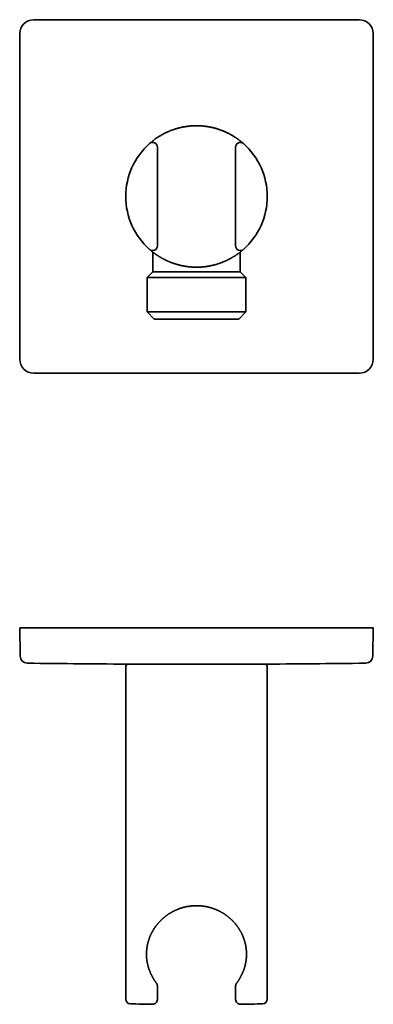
# Model space of a CAD drawing. Header units: millimetres. Extents: x 8 to 430, y 12 to 265.
# Tile 4 of 11: x 191 to 266, y 56 to 265. Entities that reach past the tile are written whole.
import ezdxf

# ---------------------------------------------------------------- set-up
doc = ezdxf.new("R2010")
doc.units = ezdxf.units.MM

msp = doc.modelspace()

# ---------------------------------------------------------------- linework, layer by layer
at = {"color": 7, "linetype": 'Continuous', "lineweight": 35}
for p, q in [((194, 264.99), (263, 264.99)), ((191.01, 193), (191.01, 262)), ((265.99, 262), (265.99, 193)), ((241.72, 234.59), (241.71, 234.6)), ((216.07, 219.11), (216.07, 219.1)), ((240.93, 219.1), (240.93, 219.11)), ((219.23, 215.71), (219.23, 211.5)), ((237.78, 211.5), (237.78, 215.71)), ((219.22, 211.5), (218.05, 210.33)), ((238.95, 210.33), (237.78, 211.5)), ((218.05, 210.33), (218.05, 203)), ((238.95, 210.33), (218.05, 210.33)), ((238.95, 203), (238.95, 210.33)), ((218.05, 203), (219.55, 201.5)), ((238.95, 203), (218.05, 203)), ((237.45, 201.5), (238.95, 203)), ((237.45, 201.5), (219.55, 201.5)), ((263, 190.01), (194, 190.01)), ((191.01, 135.98), (191.11, 130.21)), ((191.01, 135.98), (194, 135.98)), ((194, 135.98), (263, 135.98)), ((263, 135.98), (265.99, 135.98)), ((265.99, 135.98), (265.89, 130.21)), ((213.5, 127.78), (213.5, 57.26)), ((243.5, 57.26), (243.5, 127.78)), ((220.2, 58.39), (220.2, 58.38)), ((220.2, 57.26), (220.2, 58.38)), ((236.8, 58.38), (236.8, 58.39)), ((236.8, 58.38), (236.8, 57.26))]:
    msp.add_line(p, q, dxfattribs=at)
at = {"color": 7, "linetype": 'Continuous', "lineweight": 35, "flags": 128}
for points in [[(220.2, 57.26), (220.2, 57.22), (220.2, 57.19)], [(236.8, 57.26), (236.8, 57.22), (236.8, 57.19)]]:
    msp.add_lwpolyline(points, dxfattribs=at)
at = {"color": 7, "linetype": 'Continuous', "lineweight": 35}
for centre, radius, start, end in [((194, 262), 2.99, 90, 180), ((263, 262), 2.99, 360, 90), ((228.5, 227.5), 15, 131.6276, 228.3724), ((219.2, 237.96), 1, 65.8138, 131.6276), ((219.2, 237.96), 1, 0, 65.8138), ((237.8, 237.96), 1, 114.1862, 180), ((237.8, 237.96), 1, 48.3724, 114.1862), ((228.5, 227.5), 15, 311.6276, 48.3724), ((219.2, 217.04), 1, 228.3724, 294.1862), ((219.2, 217.04), 1, 294.1862, 0), ((237.8, 217.04), 1, 180, 245.8138), ((237.8, 217.04), 1, 245.8138, 311.6276), ((194, 193), 2.99, 180, 270), ((263, 193), 2.99, 270, 0), ((216.34, 135.48), 0.5, 90, 98.2989), ((240.66, 135.48), 0.5, 81.7011, 90), ((192.61, 130.02), 1.5, 181, 269.2536), ((264.39, 130.02), 1.5, 270.7464, 359), ((228.5, 2884.78), 2756.5, 269.25357, 269.72204), ((214, 127.78), 0.5, 90, 180), ((214.95, 128.78), 0.5, 270, 290.752), ((228.5, 2884.78), 2756.5, 270.27796, 270.74643), ((242.05, 128.78), 0.5, 249.248, 270), ((243, 127.78), 0.5, 0, 90), ((214.5, 57.26), 1, 180, 268.5715), ((219.2, 57.16), 1, 269.0511, 0), ((237.8, 57.16), 1, 180, 270.9489), ((242.5, 57.26), 1, 271.4285, 0), ((228.5, 618.68), 562.6, 268.5715, 269.0511), ((228.5, 618.68), 562.6, 270.9489, 271.4285)]:
    msp.add_arc(centre, radius, start, end, dxfattribs=at)
for points, knots in [([(218.55, 238.72), (218.59, 238.76), (218.68, 238.84), (218.84, 238.97), (219.01, 239.12), (219.19, 239.26), (219.37, 239.4), (219.54, 239.53), (219.69, 239.64), (219.83, 239.74), (219.99, 239.85), (220.11, 239.93), (220.19, 239.99), (220.21, 240), (220.24, 240.02), (220.26, 240.04), (220.29, 240.05), (220.37, 240.11), (220.51, 240.19), (220.71, 240.32), (220.9, 240.44), (221.11, 240.55), (221.31, 240.66), (221.51, 240.77), (221.71, 240.87), (221.91, 240.97), (222.1, 241.07), (222.3, 241.16), (222.51, 241.25), (222.71, 241.34), (222.91, 241.42), (223.12, 241.5), (223.33, 241.58), (223.54, 241.66), (223.77, 241.73), (223.94, 241.79), (224.05, 241.83), (224.11, 241.84), (224.16, 241.86), (224.21, 241.87), (224.26, 241.89), (224.32, 241.91), (224.43, 241.94), (224.6, 241.98), (224.82, 242.04), (225.05, 242.1), (225.28, 242.15), (225.51, 242.2), (225.73, 242.24), (225.96, 242.28), (226.19, 242.32), (226.42, 242.36), (226.65, 242.39), (226.88, 242.41), (227.11, 242.44), (227.35, 242.46), (227.58, 242.47), (227.81, 242.48), (228.04, 242.49), (228.27, 242.5), (228.42, 242.5), (228.5, 242.5)], [0, 0, 0, 0, 0.017013, 0.041065, 0.065051, 0.088974, 0.112838, 0.136648, 0.154076, 0.171478, 0.188857, 0.211761, 0.214758, 0.217754, 0.22075, 0.223745, 0.226739, 0.229733, 0.252519, 0.275157, 0.297652, 0.320007, 0.342226, 0.364314, 0.385022, 0.40562, 0.426112, 0.446501, 0.46679, 0.486983, 0.507085, 0.527098, 0.547027, 0.566875, 0.588619, 0.610277, 0.615127, 0.619974, 0.624816, 0.629654, 0.634489, 0.639319, 0.644146, 0.6646, 0.684963, 0.705242, 0.725441, 0.745566, 0.765264, 0.7849, 0.804478, 0.824005, 0.843838, 0.863628, 0.88338, 0.9031, 0.922793, 0.942113, 0.961417, 0.980711, 1, 1, 1, 1]), ([(228.5, 242.5), (228.58, 242.5), (228.74, 242.5), (228.97, 242.49), (229.21, 242.48), (229.44, 242.47), (229.67, 242.45), (229.9, 242.43), (230.13, 242.41), (230.36, 242.38), (230.59, 242.35), (230.83, 242.32), (231.06, 242.28), (231.29, 242.24), (231.52, 242.19), (231.73, 242.15), (231.92, 242.11), (232.08, 242.07), (232.27, 242.02), (232.41, 241.98), (232.5, 241.96), (232.53, 241.95), (232.56, 241.94), (232.59, 241.93), (232.62, 241.92), (232.71, 241.9), (232.88, 241.85), (233.1, 241.78), (233.33, 241.7), (233.56, 241.62), (233.78, 241.54), (234, 241.45), (234.22, 241.37), (234.42, 241.28), (234.63, 241.19), (234.83, 241.1), (235.04, 241), (235.24, 240.9), (235.43, 240.8), (235.63, 240.7), (235.83, 240.59), (236.03, 240.48), (236.23, 240.36), (236.43, 240.23), (236.57, 240.15), (236.64, 240.1), (236.67, 240.08), (236.69, 240.07), (236.71, 240.05), (236.74, 240.04), (236.81, 239.99), (236.94, 239.9), (237.12, 239.77), (237.3, 239.65), (237.47, 239.52), (237.64, 239.39), (237.81, 239.26), (237.96, 239.14), (238.1, 239.02), (238.23, 238.92), (238.35, 238.82), (238.43, 238.75), (238.46, 238.71)], [0, 0, 0, 0, 0.019674, 0.039354, 0.059045, 0.078752, 0.098482, 0.117886, 0.137321, 0.156794, 0.17631, 0.196228, 0.216201, 0.236234, 0.256333, 0.276501, 0.291339, 0.30622, 0.321145, 0.340919, 0.343514, 0.346111, 0.34871, 0.35131, 0.353912, 0.356515, 0.377604, 0.398769, 0.420014, 0.441344, 0.462764, 0.484279, 0.504656, 0.525127, 0.545693, 0.566361, 0.587133, 0.608013, 0.629005, 0.650112, 0.671339, 0.692689, 0.716319, 0.740106, 0.761172, 0.763941, 0.766711, 0.769484, 0.772258, 0.775035, 0.777815, 0.799696, 0.821602, 0.843534, 0.865497, 0.887493, 0.909526, 0.931598, 0.948971, 0.966371, 0.983801, 1, 1, 1, 1]), ([(220.2, 217.04), (220.2, 217.59), (220.2, 218.71), (220.2, 220.38), (220.2, 222.06), (220.2, 223.73), (220.2, 225.41), (220.2, 227.08), (220.2, 228.71), (220.2, 230.29), (220.2, 231.83), (220.2, 233.36), (220.2, 234.9), (220.2, 236.43), (220.2, 237.45), (220.2, 237.96)], [0, 0, 0, 0, 0.080007, 0.160011, 0.240011, 0.320009, 0.400006, 0.480001, 0.559997, 0.633326, 0.706657, 0.779989, 0.853323, 0.92666, 1, 1, 1, 1]), ([(236.8, 237.96), (236.8, 237.41), (236.8, 236.29), (236.8, 234.62), (236.8, 232.94), (236.8, 231.27), (236.8, 229.59), (236.8, 227.92), (236.8, 226.29), (236.8, 224.71), (236.8, 223.17), (236.8, 221.64), (236.8, 220.1), (236.8, 218.57), (236.8, 217.55), (236.8, 217.04)], [0, 0, 0, 0, 0.080007, 0.160011, 0.240011, 0.320009, 0.400006, 0.480001, 0.559997, 0.633326, 0.706657, 0.779989, 0.853323, 0.92666, 1, 1, 1, 1]), ([(241.71, 234.6), (241.71, 234.6), (241.71, 234.6), (241.71, 234.6), (241.71, 234.6), (241.71, 234.6), (241.71, 234.61), (241.71, 234.61), (241.71, 234.61), (241.7, 234.62), (241.7, 234.62)], [0, 0, 0, 0, 0.1643687, 0.3207733, 0.4692134, 0.6018756, 0.727455, 0.8459498, 0.9573576, 1, 1, 1, 1]), ([(216.07, 219.11), (216.07, 219.11), (216.07, 219.1), (216.07, 219.1), (216.07, 219.1), (216.08, 219.09), (216.08, 219.09), (216.08, 219.08), (216.09, 219.08), (216.09, 219.07), (216.09, 219.07), (216.09, 219.07)], [0, 0, 0, 0, 0.135516, 0.26517, 0.388967, 0.506909, 0.618998, 0.725237, 0.842936, 0.952508, 1, 1, 1, 1]), ([(216.1, 219.06), (216.1, 219.06), (216.1, 219.06), (216.1, 219.06), (216.1, 219.05)], [0, 0, 0, 0, 0.503604, 1, 1, 1, 1]), ([(224.22, 213.12), (224.19, 213.13), (224.09, 213.16), (223.93, 213.21), (223.76, 213.27), (223.58, 213.33), (223.41, 213.39), (223.24, 213.45), (223.07, 213.52), (222.9, 213.58), (222.74, 213.65), (222.57, 213.72), (222.4, 213.79), (222.24, 213.87), (222.06, 213.95), (221.93, 214.02), (221.84, 214.06), (221.81, 214.08), (221.77, 214.1), (221.73, 214.12), (221.69, 214.14), (221.65, 214.16), (221.56, 214.2), (221.43, 214.27), (221.25, 214.37), (221.08, 214.47), (220.9, 214.57), (220.73, 214.67), (220.58, 214.76), (220.45, 214.84), (220.34, 214.91), (220.23, 214.99), (220.12, 215.06), (220.01, 215.13), (219.9, 215.21), (219.78, 215.3), (219.64, 215.4), (219.49, 215.51), (219.34, 215.62), (219.2, 215.73), (219.06, 215.84), (218.92, 215.96), (218.79, 216.07), (218.66, 216.18), (218.58, 216.25), (218.54, 216.28)], [0, 0, 0, 0, 0.015732, 0.042372, 0.067564, 0.092834, 0.118185, 0.14362, 0.169144, 0.194759, 0.220471, 0.246281, 0.272195, 0.298215, 0.326964, 0.35585, 0.362354, 0.368866, 0.375384, 0.38191, 0.388443, 0.394984, 0.401532, 0.431748, 0.46202, 0.492353, 0.522753, 0.553223, 0.58377, 0.604387, 0.625043, 0.645737, 0.666473, 0.68725, 0.70885, 0.730752, 0.761359, 0.791904, 0.822392, 0.852827, 0.883213, 0.913015, 0.942779, 0.972509, 1, 1, 1, 1]), ([(238.46, 216.29), (238.46, 216.28), (238.43, 216.26), (238.37, 216.2), (238.26, 216.11), (238.12, 215.99), (237.98, 215.87), (237.83, 215.75), (237.68, 215.64), (237.54, 215.53), (237.42, 215.44), (237.31, 215.36), (237.2, 215.28), (237.09, 215.2), (236.98, 215.13), (236.87, 215.05), (236.75, 214.97), (236.61, 214.88), (236.46, 214.79), (236.3, 214.69), (236.15, 214.59), (235.98, 214.5), (235.81, 214.4), (235.67, 214.33), (235.59, 214.28), (235.55, 214.26), (235.5, 214.24), (235.46, 214.21), (235.42, 214.19), (235.38, 214.17), (235.3, 214.13), (235.17, 214.07), (235, 213.98), (234.83, 213.9), (234.66, 213.82), (234.49, 213.75), (234.32, 213.68), (234.15, 213.61), (233.99, 213.54), (233.82, 213.48), (233.65, 213.41), (233.49, 213.35), (233.32, 213.29), (233.15, 213.24), (232.97, 213.18), (232.8, 213.13), (232.62, 213.08), (232.44, 213.03), (232.29, 212.99), (232.2, 212.96), (232.14, 212.95), (232.09, 212.94), (232.04, 212.92), (231.99, 212.91), (231.89, 212.89), (231.73, 212.85), (231.52, 212.81), (231.3, 212.76), (231.09, 212.72), (230.88, 212.69), (230.66, 212.66), (230.47, 212.63), (230.35, 212.61), (230.29, 212.61)], [0, 0, 0, 0, 0.004523, 0.011219, 0.03499, 0.058781, 0.082597, 0.106442, 0.130319, 0.154233, 0.170361, 0.186509, 0.202677, 0.218867, 0.235081, 0.250613, 0.265827, 0.287075, 0.308266, 0.329402, 0.350486, 0.371521, 0.394606, 0.41764, 0.422804, 0.427965, 0.433125, 0.438282, 0.443436, 0.448589, 0.453739, 0.474343, 0.494849, 0.515262, 0.535583, 0.555816, 0.575963, 0.594884, 0.613734, 0.632516, 0.651233, 0.669887, 0.688481, 0.707018, 0.7255, 0.74393, 0.762312, 0.782477, 0.802591, 0.80785, 0.813107, 0.81836, 0.82361, 0.828857, 0.834101, 0.855896, 0.877615, 0.899264, 0.920846, 0.942369, 0.963453, 0.98449, 1, 1, 1, 1]), ([(224.22, 213.12), (224.24, 213.12), (224.28, 213.11), (224.33, 213.09), (224.38, 213.08), (224.43, 213.06), (224.49, 213.05), (224.54, 213.03), (224.6, 213.02), (224.65, 213), (224.7, 212.99), (224.75, 212.98), (224.79, 212.97), (224.83, 212.96), (224.87, 212.95), (224.9, 212.94), (224.91, 212.94)], [0, 0, 0, 0, 0.080788, 0.159367, 0.23529, 0.308558, 0.379168, 0.465194, 0.546915, 0.624332, 0.697444, 0.76625, 0.830752, 0.890484, 0.949995, 1, 1, 1, 1]), ([(228.5, 211.5), (228.44, 211.5), (228.31, 211.5), (228.12, 211.5), (227.93, 211.5), (227.74, 211.5), (227.55, 211.5), (227.36, 211.5), (227.18, 211.5), (227, 211.5), (226.83, 211.5), (226.65, 211.5), (226.47, 211.5), (226.28, 211.5), (226.09, 211.5), (225.89, 211.5), (225.7, 211.5), (225.51, 211.5), (225.32, 211.5), (225.13, 211.5), (224.95, 211.5), (224.77, 211.5), (224.6, 211.5), (224.43, 211.5), (224.26, 211.5), (224.09, 211.5), (223.93, 211.5), (223.77, 211.5), (223.61, 211.5), (223.46, 211.5), (223.31, 211.5), (223.16, 211.5), (223, 211.5), (222.84, 211.5), (222.68, 211.5), (222.53, 211.5), (222.38, 211.5), (222.23, 211.5), (222.08, 211.5), (221.94, 211.5), (221.8, 211.5), (221.67, 211.5), (221.55, 211.5), (221.42, 211.5), (221.3, 211.5), (221.18, 211.5), (221.07, 211.5), (220.97, 211.5), (220.86, 211.5), (220.76, 211.5), (220.66, 211.5), (220.56, 211.5), (220.46, 211.5), (220.36, 211.5), (220.26, 211.5), (220.17, 211.5), (220.09, 211.5), (220, 211.5), (219.93, 211.5), (219.85, 211.5), (219.79, 211.5), (219.72, 211.5), (219.66, 211.5), (219.61, 211.5), (219.56, 211.5), (219.51, 211.5), (219.47, 211.5), (219.43, 211.5), (219.39, 211.5), (219.36, 211.5), (219.33, 211.5), (219.3, 211.5), (219.27, 211.5), (219.25, 211.5), (219.24, 211.5), (219.23, 211.5), (219.22, 211.5), (219.22, 211.5), (219.22, 211.5)], [0, 0, 0, 0, 0.013067, 0.026133, 0.0392, 0.052267, 0.065333, 0.0784, 0.09072, 0.10304, 0.11536, 0.12768, 0.14, 0.15375, 0.1675, 0.18125, 0.195, 0.20875, 0.2225, 0.23625, 0.25, 0.263067, 0.276133, 0.2892, 0.302267, 0.315333, 0.3284, 0.34072, 0.35304, 0.36536, 0.37768, 0.39, 0.40375, 0.4175, 0.43125, 0.445, 0.45875, 0.4725, 0.48625, 0.5, 0.513067, 0.526133, 0.5392, 0.552267, 0.565333, 0.5784, 0.59072, 0.60304, 0.61536, 0.62768, 0.64, 0.65375, 0.6675, 0.68125, 0.695, 0.70875, 0.7225, 0.73625, 0.75, 0.763067, 0.776133, 0.7892, 0.802267, 0.815333, 0.8284, 0.84072, 0.85304, 0.86536, 0.87768, 0.89, 0.90375, 0.9175, 0.93125, 0.945, 0.95875, 0.9725, 0.98625, 1, 1, 1, 1]), ([(226.71, 212.61), (226.66, 212.61), (226.53, 212.63), (226.34, 212.66), (226.13, 212.69), (225.92, 212.72), (225.72, 212.76), (225.52, 212.8), (225.39, 212.83), (225.3, 212.85), (225.26, 212.85), (225.22, 212.86), (225.17, 212.87), (225.13, 212.88), (225.09, 212.89), (225.02, 212.91), (224.96, 212.92), (224.91, 212.94)], [0, 0, 0, 0, 0.0820774, 0.1981855, 0.3145587, 0.4312248, 0.5482116, 0.6514474, 0.7549714, 0.7782533, 0.8015508, 0.8248642, 0.8481937, 0.8715394, 0.8949016, 0.9182805, 1, 1, 1, 1]), ([(226.71, 212.61), (226.71, 212.61), (226.72, 212.61), (226.73, 212.6), (226.76, 212.6), (226.8, 212.6), (226.86, 212.59), (226.91, 212.58), (226.97, 212.58), (227.04, 212.57), (227.11, 212.56), (227.18, 212.56), (227.25, 212.55), (227.33, 212.55), (227.42, 212.54), (227.5, 212.53), (227.59, 212.53), (227.69, 212.52), (227.79, 212.52), (227.9, 212.51), (228, 212.51), (228.08, 212.51), (228.11, 212.5)], [0, 0, 0, 0, 0.0032775, 0.0180588, 0.0335441, 0.0680671, 0.105648, 0.1462883, 0.1899892, 0.2367522, 0.2865785, 0.3369986, 0.3902119, 0.4462196, 0.5050227, 0.566622, 0.6310186, 0.6982133, 0.7682069, 0.8445365, 0.9239395, 1, 1, 1, 1]), ([(228.5, 212.5), (228.43, 212.5), (228.3, 212.5), (228.17, 212.5), (228.11, 212.51)], [0, 0, 0, 0, 0.566506, 1, 1, 1, 1]), ([(228.88, 212.51), (228.83, 212.5), (228.7, 212.5), (228.57, 212.5), (228.5, 212.5)], [0, 0, 0, 0, 0.423873, 1, 1, 1, 1]), ([(237.78, 211.5), (237.78, 211.5), (237.78, 211.5), (237.77, 211.5), (237.76, 211.5), (237.75, 211.5), (237.73, 211.5), (237.71, 211.5), (237.69, 211.5), (237.66, 211.5), (237.63, 211.5), (237.59, 211.5), (237.56, 211.5), (237.51, 211.5), (237.46, 211.5), (237.41, 211.5), (237.35, 211.5), (237.29, 211.5), (237.22, 211.5), (237.15, 211.5), (237.08, 211.5), (237, 211.5), (236.92, 211.5), (236.84, 211.5), (236.75, 211.5), (236.67, 211.5), (236.57, 211.5), (236.48, 211.5), (236.39, 211.5), (236.29, 211.5), (236.19, 211.5), (236.09, 211.5), (235.98, 211.5), (235.86, 211.5), (235.73, 211.5), (235.6, 211.5), (235.47, 211.5), (235.34, 211.5), (235.2, 211.5), (235.06, 211.5), (234.93, 211.5), (234.79, 211.5), (234.65, 211.5), (234.5, 211.5), (234.36, 211.5), (234.21, 211.5), (234.06, 211.5), (233.92, 211.5), (233.77, 211.5), (233.62, 211.5), (233.47, 211.5), (233.3, 211.5), (233.13, 211.5), (232.96, 211.5), (232.78, 211.5), (232.6, 211.5), (232.42, 211.5), (232.24, 211.5), (232.05, 211.5), (231.87, 211.5), (231.7, 211.5), (231.52, 211.5), (231.34, 211.5), (231.15, 211.5), (230.97, 211.5), (230.8, 211.5), (230.62, 211.5), (230.45, 211.5), (230.27, 211.5), (230.09, 211.5), (229.9, 211.5), (229.7, 211.5), (229.5, 211.5), (229.3, 211.5), (229.1, 211.5), (228.9, 211.5), (228.7, 211.5), (228.57, 211.5), (228.5, 211.5)], [0, 0, 0, 0, 0.013067, 0.026133, 0.0392, 0.052267, 0.065333, 0.0784, 0.09072, 0.10304, 0.11536, 0.12768, 0.14, 0.15375, 0.1675, 0.18125, 0.195, 0.20875, 0.2225, 0.23625, 0.25, 0.263067, 0.276133, 0.2892, 0.302267, 0.315333, 0.3284, 0.34072, 0.35304, 0.36536, 0.37768, 0.39, 0.40375, 0.4175, 0.43125, 0.445, 0.45875, 0.4725, 0.48625, 0.5, 0.513067, 0.526133, 0.5392, 0.552267, 0.565333, 0.5784, 0.59072, 0.60304, 0.61536, 0.62768, 0.64, 0.65375, 0.6675, 0.68125, 0.695, 0.70875, 0.7225, 0.73625, 0.75, 0.763067, 0.776133, 0.7892, 0.802267, 0.815333, 0.8284, 0.84072, 0.85304, 0.86536, 0.87768, 0.89, 0.90375, 0.9175, 0.93125, 0.945, 0.95875, 0.9725, 0.98625, 1, 1, 1, 1]), ([(228.88, 212.5), (228.91, 212.51), (228.98, 212.51), (229.08, 212.51), (229.18, 212.52), (229.28, 212.52), (229.38, 212.53), (229.47, 212.53), (229.56, 212.54), (229.65, 212.54), (229.73, 212.55), (229.81, 212.56), (229.89, 212.56), (229.96, 212.57), (230.02, 212.58), (230.09, 212.58), (230.14, 212.59), (230.2, 212.6), (230.25, 212.6), (230.28, 212.61), (230.29, 212.61), (230.29, 212.61)], [0, 0, 0, 0, 0.0633847, 0.1389634, 0.2117953, 0.2818806, 0.3492201, 0.4168219, 0.481412, 0.5429914, 0.6015612, 0.6571225, 0.7096766, 0.7604884, 0.808135, 0.8526177, 0.893938, 0.9320972, 0.9670968, 0.9989386, 1, 1, 1, 1]), ([(228.5, 135.98), (228.43, 135.98), (228.3, 135.98), (228.09, 135.98), (227.89, 135.98), (227.69, 135.98), (227.48, 135.98), (227.26, 135.98), (227.1, 135.98), (226.99, 135.98), (226.94, 135.98), (226.89, 135.98), (226.84, 135.98), (226.78, 135.98), (226.72, 135.98), (226.61, 135.98), (226.45, 135.98), (226.22, 135.98), (226, 135.98), (225.79, 135.98), (225.59, 135.98), (225.4, 135.98), (225.28, 135.98), (225.21, 135.98), (225.18, 135.98), (225.16, 135.98), (225.14, 135.98), (225.12, 135.98), (225.03, 135.98), (224.89, 135.98), (224.68, 135.98), (224.48, 135.98), (224.28, 135.98), (224.07, 135.98), (223.88, 135.98), (223.7, 135.98), (223.52, 135.98), (223.39, 135.98), (223.3, 135.98), (223.25, 135.98), (223.2, 135.98), (223.15, 135.98), (223.09, 135.98), (223.03, 135.98), (222.98, 135.98), (222.87, 135.98), (222.72, 135.98), (222.52, 135.98), (222.33, 135.98), (222.13, 135.98), (221.95, 135.98), (221.8, 135.98), (221.66, 135.98), (221.55, 135.98), (221.48, 135.98), (221.44, 135.98), (221.4, 135.98), (221.36, 135.98), (221.32, 135.98), (221.28, 135.98), (221.24, 135.98), (221.16, 135.98), (221.05, 135.98), (220.89, 135.98), (220.74, 135.98), (220.61, 135.98), (220.5, 135.98), (220.41, 135.98), (220.32, 135.98), (220.22, 135.98), (220.11, 135.98), (219.98, 135.98), (219.83, 135.98), (219.71, 135.98), (219.63, 135.98), (219.58, 135.98), (219.53, 135.98), (219.48, 135.98), (219.43, 135.98), (219.38, 135.98), (219.31, 135.98), (219.2, 135.98), (219.06, 135.98), (218.93, 135.98), (218.82, 135.98), (218.72, 135.98), (218.64, 135.98), (218.56, 135.98), (218.48, 135.98), (218.39, 135.98), (218.28, 135.98), (218.16, 135.98), (218.06, 135.98), (217.99, 135.98), (217.95, 135.98), (217.9, 135.98), (217.86, 135.98), (217.81, 135.98), (217.75, 135.98), (217.66, 135.98), (217.56, 135.98), (217.46, 135.98), (217.38, 135.98), (217.3, 135.98), (217.23, 135.98), (217.17, 135.98), (217.1, 135.98), (217.04, 135.98), (216.98, 135.98), (216.92, 135.98), (216.86, 135.98), (216.81, 135.98), (216.76, 135.98), (216.71, 135.98), (216.66, 135.98), (216.6, 135.98), (216.56, 135.98), (216.51, 135.98), (216.47, 135.98), (216.44, 135.98), (216.41, 135.98), (216.39, 135.98), (216.37, 135.98), (216.36, 135.98), (216.35, 135.98), (216.34, 135.98), (216.34, 135.98), (216.34, 135.98)], [0, 0, 0, 0, 0.0106387, 0.0212696, 0.0318956, 0.0425197, 0.0531448, 0.0648371, 0.0765382, 0.0791666, 0.0817958, 0.0844256, 0.0873564, 0.0903297, 0.0933023, 0.0962741, 0.1080877, 0.1198948, 0.1316996, 0.143506, 0.1539004, 0.164302, 0.1734637, 0.1746641, 0.1758647, 0.1770655, 0.1782664, 0.1794676, 0.1806689, 0.1919824, 0.2032838, 0.2145766, 0.2258645, 0.2371508, 0.2484393, 0.2583779, 0.2683232, 0.2782779, 0.2812131, 0.2841494, 0.2870868, 0.2901733, 0.2934572, 0.2967397, 0.3000208, 0.3033008, 0.3152186, 0.3271256, 0.3390258, 0.3509234, 0.3628227, 0.3715524, 0.3802868, 0.3890277, 0.3916046, 0.3941823, 0.3967608, 0.3993401, 0.4019202, 0.4045013, 0.4070833, 0.4096663, 0.4198937, 0.4301178, 0.4403415, 0.4505672, 0.4569971, 0.4634296, 0.4698652, 0.476368, 0.4830987, 0.4943127, 0.505525, 0.5167391, 0.5205164, 0.5242944, 0.5280732, 0.5318531, 0.5356341, 0.5394163, 0.5432, 0.5543567, 0.5655086, 0.5766591, 0.5878117, 0.5948245, 0.6018404, 0.60886, 0.6159373, 0.6232044, 0.6353109, 0.6474145, 0.6595195, 0.6642765, 0.6690347, 0.6737943, 0.6785557, 0.683319, 0.6880845, 0.6999905, 0.71189, 0.7237871, 0.7356861, 0.7450394, 0.7543983, 0.7637651, 0.7733295, 0.7830893, 0.7928462, 0.8026024, 0.8123604, 0.8221223, 0.8318904, 0.8416671, 0.8542864, 0.8668979, 0.8795067, 0.8921177, 0.9047359, 0.9173662, 0.9300655, 0.9417177, 0.9533662, 0.9650147, 0.9766673, 0.9883277, 1, 1, 1, 1]), ([(240.66, 135.98), (240.66, 135.98), (240.66, 135.98), (240.65, 135.98), (240.65, 135.98), (240.63, 135.98), (240.62, 135.98), (240.6, 135.98), (240.57, 135.98), (240.54, 135.98), (240.52, 135.98), (240.48, 135.98), (240.45, 135.98), (240.41, 135.98), (240.38, 135.98), (240.33, 135.98), (240.28, 135.98), (240.23, 135.98), (240.16, 135.98), (240.1, 135.98), (240.03, 135.98), (239.96, 135.98), (239.9, 135.98), (239.84, 135.98), (239.76, 135.98), (239.68, 135.98), (239.58, 135.98), (239.5, 135.98), (239.44, 135.98), (239.4, 135.98), (239.36, 135.98), (239.32, 135.98), (239.27, 135.98), (239.21, 135.98), (239.13, 135.98), (239.02, 135.98), (238.9, 135.98), (238.8, 135.98), (238.71, 135.98), (238.64, 135.98), (238.56, 135.98), (238.48, 135.98), (238.39, 135.98), (238.27, 135.98), (238.14, 135.98), (238.03, 135.98), (237.95, 135.98), (237.91, 135.98), (237.86, 135.98), (237.81, 135.98), (237.76, 135.98), (237.71, 135.98), (237.63, 135.98), (237.53, 135.98), (237.39, 135.98), (237.25, 135.98), (237.12, 135.98), (237.01, 135.98), (236.92, 135.98), (236.83, 135.98), (236.74, 135.98), (236.62, 135.98), (236.49, 135.98), (236.34, 135.98), (236.2, 135.98), (236.07, 135.98), (235.99, 135.98), (235.94, 135.98), (235.91, 135.98), (235.88, 135.98), (235.85, 135.98), (235.83, 135.98), (235.74, 135.98), (235.6, 135.98), (235.41, 135.98), (235.21, 135.98), (235, 135.98), (234.8, 135.98), (234.6, 135.98), (234.41, 135.98), (234.22, 135.98), (234.07, 135.98), (233.97, 135.98), (233.92, 135.98), (233.86, 135.98), (233.81, 135.98), (233.76, 135.98), (233.71, 135.98), (233.66, 135.98), (233.56, 135.98), (233.42, 135.98), (233.23, 135.98), (233.05, 135.98), (232.86, 135.98), (232.66, 135.98), (232.45, 135.98), (232.25, 135.98), (232.11, 135.98), (232.03, 135.98), (232, 135.98), (231.98, 135.98), (231.95, 135.98), (231.93, 135.98), (231.84, 135.98), (231.68, 135.98), (231.46, 135.98), (231.24, 135.98), (231.01, 135.98), (230.81, 135.98), (230.62, 135.98), (230.46, 135.98), (230.33, 135.98), (230.23, 135.98), (230.18, 135.98), (230.12, 135.98), (230.07, 135.98), (230.02, 135.98), (229.97, 135.98), (229.86, 135.98), (229.69, 135.98), (229.45, 135.98), (229.21, 135.98), (228.98, 135.98), (228.74, 135.98), (228.58, 135.98), (228.5, 135.98)], [0, 0, 0, 0, 0.011129, 0.022251, 0.033369, 0.044489, 0.055611, 0.066741, 0.077881, 0.088939, 0.09885, 0.108758, 0.118665, 0.128573, 0.138486, 0.148405, 0.158333, 0.170512, 0.182683, 0.194852, 0.207022, 0.216589, 0.226162, 0.235743, 0.245104, 0.257572, 0.270035, 0.282501, 0.287399, 0.292299, 0.2972, 0.302103, 0.307008, 0.311916, 0.323477, 0.335032, 0.346586, 0.358141, 0.365407, 0.372676, 0.37995, 0.38717, 0.394183, 0.405867, 0.417549, 0.429232, 0.433167, 0.437103, 0.44104, 0.444978, 0.448918, 0.452858, 0.456801, 0.467508, 0.478212, 0.488915, 0.49962, 0.506351, 0.513085, 0.519822, 0.526496, 0.532925, 0.543636, 0.554346, 0.565059, 0.572131, 0.579207, 0.581061, 0.582915, 0.584769, 0.586624, 0.588479, 0.590334, 0.602994, 0.615636, 0.628265, 0.640887, 0.653505, 0.666126, 0.677239, 0.68836, 0.699494, 0.702777, 0.706062, 0.709348, 0.712485, 0.71542, 0.718353, 0.721286, 0.724217, 0.734872, 0.745519, 0.756162, 0.766803, 0.777446, 0.789159, 0.800881, 0.811208, 0.812561, 0.813915, 0.815269, 0.816623, 0.817977, 0.819331, 0.83137, 0.843398, 0.855419, 0.867439, 0.87946, 0.88828, 0.897105, 0.905937, 0.908913, 0.91189, 0.914868, 0.91754, 0.920167, 0.922794, 0.925421, 0.93785, 0.950274, 0.962695, 0.975121, 0.987554, 1, 1, 1, 1]), ([(191.11, 129.99), (191.11, 129.99), (191.11, 129.99), (191.11, 129.99), (191.11, 130), (191.11, 130.01), (191.11, 130.03), (191.11, 130.05), (191.11, 130.07), (191.11, 130.1), (191.11, 130.13), (191.11, 130.17), (191.11, 130.19), (191.11, 130.21)], [0, 0, 0, 0, 0.021405, 0.119966, 0.218527, 0.317088, 0.41565, 0.514213, 0.612776, 0.70958, 0.806386, 0.903192, 1, 1, 1, 1]), ([(265.89, 130.21), (265.89, 130.19), (265.89, 130.16), (265.89, 130.12), (265.89, 130.09), (265.89, 130.06), (265.89, 130.04), (265.89, 130.02), (265.89, 130.01), (265.89, 130), (265.89, 129.99), (265.89, 129.99), (265.89, 129.99)], [0, 0, 0, 0, 0.104538, 0.209074, 0.313609, 0.418143, 0.522676, 0.627208, 0.725767, 0.824324, 0.922882, 1, 1, 1, 1]), ([(228.5, 128.28), (228.42, 128.28), (228.26, 128.28), (228.02, 128.28), (227.79, 128.28), (227.55, 128.28), (227.31, 128.28), (227.08, 128.28), (226.86, 128.28), (226.68, 128.28), (226.52, 128.28), (226.35, 128.28), (226.19, 128.28), (226.03, 128.28), (225.87, 128.28), (225.7, 128.28), (225.51, 128.28), (225.3, 128.28), (225.08, 128.28), (224.86, 128.28), (224.63, 128.28), (224.41, 128.28), (224.2, 128.28), (224, 128.28), (223.8, 128.28), (223.65, 128.28), (223.55, 128.28), (223.48, 128.28), (223.42, 128.28), (223.35, 128.28), (223.29, 128.28), (223.23, 128.28), (223.11, 128.28), (222.94, 128.28), (222.73, 128.28), (222.51, 128.28), (222.3, 128.28), (222.09, 128.28), (221.88, 128.28), (221.7, 128.28), (221.53, 128.28), (221.39, 128.28), (221.25, 128.28), (221.11, 128.28), (220.98, 128.28), (220.84, 128.28), (220.7, 128.28), (220.54, 128.28), (220.37, 128.28), (220.17, 128.28), (219.97, 128.28), (219.78, 128.28), (219.59, 128.28), (219.4, 128.28), (219.21, 128.28), (219.02, 128.28), (218.82, 128.28), (218.63, 128.28), (218.43, 128.28), (218.25, 128.28), (218.08, 128.28), (217.91, 128.28), (217.75, 128.28), (217.59, 128.28), (217.44, 128.28), (217.28, 128.28), (217.15, 128.28), (217.03, 128.28), (216.93, 128.28), (216.83, 128.28), (216.74, 128.28), (216.64, 128.28), (216.55, 128.28), (216.45, 128.28), (216.35, 128.28), (216.24, 128.28), (216.11, 128.28), (215.99, 128.28), (215.88, 128.28), (215.76, 128.28), (215.65, 128.28), (215.54, 128.28), (215.44, 128.28), (215.34, 128.28), (215.26, 128.28), (215.2, 128.28), (215.17, 128.28), (215.14, 128.28), (215.11, 128.28), (215.08, 128.28), (215.05, 128.28), (215, 128.28), (214.93, 128.28), (214.84, 128.28), (214.76, 128.28), (214.68, 128.28), (214.6, 128.28), (214.53, 128.28), (214.48, 128.28), (214.43, 128.28), (214.39, 128.28), (214.35, 128.28), (214.31, 128.28), (214.28, 128.28), (214.24, 128.28), (214.21, 128.28), (214.18, 128.28), (214.15, 128.28), (214.11, 128.28), (214.08, 128.28), (214.06, 128.28), (214.04, 128.28), (214.02, 128.28), (214.01, 128.28), (214, 128.28), (214, 128.28), (214, 128.28)], [0, 0, 0, 0, 0.010457, 0.020902, 0.031338, 0.041766, 0.05219, 0.062613, 0.073038, 0.080207, 0.087379, 0.094555, 0.101736, 0.108923, 0.116116, 0.123718, 0.131335, 0.141481, 0.151619, 0.16175, 0.171878, 0.182004, 0.192133, 0.201049, 0.20997, 0.218898, 0.221906, 0.224916, 0.227926, 0.230937, 0.23395, 0.236964, 0.23998, 0.250295, 0.260596, 0.270887, 0.281169, 0.291446, 0.30172, 0.311994, 0.319059, 0.326126, 0.333195, 0.340269, 0.347348, 0.354432, 0.361522, 0.36862, 0.379156, 0.389677, 0.400187, 0.410688, 0.421183, 0.431676, 0.442168, 0.453712, 0.465264, 0.476827, 0.488404, 0.5, 0.510536, 0.521057, 0.531567, 0.542068, 0.552563, 0.563055, 0.573547, 0.580762, 0.587979, 0.595199, 0.602424, 0.609653, 0.616888, 0.62413, 0.63138, 0.641695, 0.651997, 0.662287, 0.67257, 0.682847, 0.693121, 0.703395, 0.713945, 0.724502, 0.735067, 0.738627, 0.742188, 0.745751, 0.749316, 0.752882, 0.756451, 0.760021, 0.771108, 0.78218, 0.793241, 0.804294, 0.815343, 0.82639, 0.837439, 0.845039, 0.852642, 0.86025, 0.867864, 0.875485, 0.883114, 0.890327, 0.89751, 0.908994, 0.920467, 0.931935, 0.9434, 0.954867, 0.966134, 0.977409, 0.988697, 1, 1, 1, 1]), ([(243, 128.28), (243, 128.28), (243, 128.28), (242.99, 128.28), (242.98, 128.28), (242.97, 128.28), (242.95, 128.28), (242.93, 128.28), (242.91, 128.28), (242.89, 128.28), (242.86, 128.28), (242.84, 128.28), (242.82, 128.28), (242.79, 128.28), (242.76, 128.28), (242.73, 128.28), (242.69, 128.28), (242.64, 128.28), (242.59, 128.28), (242.54, 128.28), (242.48, 128.28), (242.41, 128.28), (242.35, 128.28), (242.28, 128.28), (242.22, 128.28), (242.17, 128.28), (242.13, 128.28), (242.1, 128.28), (242.08, 128.28), (242.06, 128.28), (242.03, 128.28), (242.01, 128.28), (241.96, 128.28), (241.89, 128.28), (241.8, 128.28), (241.71, 128.28), (241.61, 128.28), (241.51, 128.28), (241.4, 128.28), (241.31, 128.28), (241.22, 128.28), (241.14, 128.28), (241.06, 128.28), (240.98, 128.28), (240.9, 128.28), (240.81, 128.28), (240.72, 128.28), (240.62, 128.28), (240.5, 128.28), (240.37, 128.28), (240.23, 128.28), (240.09, 128.28), (239.94, 128.28), (239.79, 128.28), (239.64, 128.28), (239.47, 128.28), (239.3, 128.28), (239.12, 128.28), (238.94, 128.28), (238.76, 128.28), (238.58, 128.28), (238.41, 128.28), (238.23, 128.28), (238.05, 128.28), (237.87, 128.28), (237.69, 128.28), (237.52, 128.28), (237.37, 128.28), (237.24, 128.28), (237.11, 128.28), (236.98, 128.28), (236.84, 128.28), (236.71, 128.28), (236.57, 128.28), (236.42, 128.28), (236.24, 128.28), (236.04, 128.28), (235.84, 128.28), (235.63, 128.28), (235.43, 128.28), (235.22, 128.28), (235.01, 128.28), (234.8, 128.28), (234.58, 128.28), (234.41, 128.28), (234.29, 128.28), (234.21, 128.28), (234.14, 128.28), (234.06, 128.28), (233.99, 128.28), (233.91, 128.28), (233.78, 128.28), (233.6, 128.28), (233.37, 128.28), (233.13, 128.28), (232.89, 128.28), (232.65, 128.28), (232.41, 128.28), (232.19, 128.28), (231.99, 128.28), (231.83, 128.28), (231.66, 128.28), (231.49, 128.28), (231.32, 128.28), (231.15, 128.28), (230.99, 128.28), (230.79, 128.28), (230.57, 128.28), (230.31, 128.28), (230.05, 128.28), (229.79, 128.28), (229.53, 128.28), (229.27, 128.28), (229.01, 128.28), (228.76, 128.28), (228.59, 128.28), (228.5, 128.28)], [0, 0, 0, 0, 0.010456, 0.020899, 0.031333, 0.04176, 0.052184, 0.062607, 0.073032, 0.080202, 0.087375, 0.094552, 0.101734, 0.108922, 0.116116, 0.123718, 0.131335, 0.141481, 0.151619, 0.16175, 0.171878, 0.182004, 0.192133, 0.201049, 0.20997, 0.218898, 0.221906, 0.224916, 0.227926, 0.230937, 0.23395, 0.236964, 0.23998, 0.250295, 0.260596, 0.270887, 0.281169, 0.291446, 0.30172, 0.311994, 0.319059, 0.326126, 0.333195, 0.340269, 0.347348, 0.354432, 0.361522, 0.36862, 0.379156, 0.389678, 0.400187, 0.410688, 0.421183, 0.431676, 0.442168, 0.453712, 0.465264, 0.476827, 0.488404, 0.5, 0.510536, 0.521057, 0.531567, 0.542068, 0.552563, 0.563055, 0.573547, 0.580762, 0.587979, 0.595199, 0.602424, 0.609653, 0.616888, 0.62413, 0.63138, 0.641695, 0.651997, 0.662287, 0.67257, 0.682847, 0.693121, 0.703395, 0.713945, 0.724502, 0.735067, 0.738627, 0.742188, 0.745751, 0.749316, 0.752882, 0.756451, 0.760021, 0.771108, 0.78218, 0.793241, 0.804294, 0.815343, 0.82639, 0.837439, 0.845039, 0.852642, 0.86025, 0.867864, 0.875485, 0.883114, 0.890328, 0.897513, 0.908998, 0.920472, 0.93194, 0.943406, 0.954872, 0.966138, 0.977413, 0.988699, 1, 1, 1, 1]), ([(219.99, 60.67), (219.96, 60.72), (219.89, 60.81), (219.8, 60.94), (219.7, 61.08), (219.61, 61.21), (219.52, 61.34), (219.44, 61.48), (219.36, 61.6), (219.28, 61.73), (219.21, 61.86), (219.14, 61.99), (219.07, 62.12), (219, 62.25), (218.94, 62.38), (218.87, 62.5), (218.82, 62.63), (218.76, 62.76), (218.7, 62.89), (218.64, 63.04), (218.58, 63.18), (218.53, 63.31), (218.48, 63.45), (218.43, 63.58), (218.39, 63.71), (218.35, 63.83), (218.31, 63.95), (218.28, 64.07), (218.25, 64.19), (218.22, 64.3), (218.19, 64.42), (218.16, 64.53), (218.13, 64.64), (218.11, 64.75), (218.09, 64.85), (218.07, 64.95), (218.05, 65.04), (218.04, 65.13), (218.02, 65.21), (218.01, 65.3), (218, 65.38), (217.98, 65.49), (217.97, 65.61), (217.95, 65.76), (217.93, 65.9), (217.92, 66.05), (217.91, 66.2), (217.9, 66.35), (217.9, 66.49), (217.9, 66.64), (217.9, 66.79), (217.9, 66.94), (217.9, 67.09), (217.91, 67.24), (217.91, 67.38), (217.92, 67.53), (217.94, 67.68), (217.95, 67.82), (217.97, 67.97), (217.99, 68.11), (218.01, 68.26), (218.03, 68.4), (218.06, 68.54), (218.08, 68.68), (218.11, 68.82), (218.14, 68.97), (218.18, 69.12), (218.22, 69.27), (218.26, 69.42), (218.3, 69.57), (218.35, 69.72), (218.39, 69.87), (218.44, 70.01), (218.5, 70.17), (218.56, 70.34), (218.63, 70.51), (218.7, 70.69), (218.78, 70.86), (218.86, 71.03), (218.94, 71.2), (219.03, 71.37), (219.12, 71.54), (219.21, 71.71), (219.31, 71.88), (219.41, 72.04), (219.52, 72.21), (219.63, 72.39), (219.76, 72.57), (219.88, 72.75), (220.02, 72.92), (220.15, 73.08), (220.27, 73.24), (220.39, 73.38), (220.52, 73.52), (220.64, 73.66), (220.77, 73.8), (220.89, 73.92), (221, 74.03), (221.09, 74.12), (221.19, 74.21), (221.29, 74.3), (221.39, 74.39), (221.49, 74.48), (221.59, 74.56), (221.7, 74.65), (221.81, 74.74), (221.92, 74.82), (222.03, 74.91), (222.15, 75), (222.27, 75.08), (222.39, 75.17), (222.51, 75.25), (222.63, 75.33), (222.76, 75.42), (222.89, 75.5), (223.03, 75.58), (223.17, 75.66), (223.31, 75.74), (223.46, 75.82), (223.61, 75.9), (223.76, 75.97), (223.91, 76.05), (224.07, 76.12), (224.24, 76.19), (224.4, 76.26), (224.56, 76.33), (224.73, 76.4), (224.91, 76.46), (225.08, 76.52), (225.25, 76.57), (225.41, 76.62), (225.55, 76.66), (225.7, 76.71), (225.86, 76.75), (226.01, 76.78), (226.17, 76.82), (226.34, 76.86), (226.51, 76.89), (226.69, 76.92), (226.87, 76.95), (227.05, 76.98), (227.24, 77), (227.42, 77.02), (227.6, 77.04), (227.78, 77.05), (227.96, 77.06), (228.14, 77.07), (228.32, 77.07), (228.44, 77.07), (228.5, 77.07)], [0, 0, 0, 0, 0.007881, 0.01565, 0.023304, 0.030845, 0.038271, 0.045453, 0.052525, 0.059485, 0.066335, 0.07321, 0.079969, 0.086612, 0.093139, 0.099549, 0.105843, 0.112021, 0.119081, 0.125982, 0.132724, 0.139307, 0.145731, 0.151996, 0.157758, 0.163378, 0.168857, 0.174195, 0.179391, 0.184611, 0.189681, 0.1946, 0.199369, 0.203988, 0.208457, 0.212776, 0.216604, 0.220306, 0.223882, 0.227388, 0.230892, 0.234396, 0.240367, 0.246335, 0.252303, 0.258269, 0.264233, 0.270197, 0.276161, 0.282124, 0.288087, 0.294051, 0.300016, 0.305982, 0.31195, 0.31792, 0.323892, 0.329866, 0.335843, 0.341823, 0.347806, 0.353794, 0.359786, 0.365783, 0.371783, 0.377789, 0.38452, 0.391256, 0.397998, 0.404745, 0.411497, 0.418254, 0.425016, 0.431782, 0.440294, 0.448812, 0.457336, 0.465866, 0.474401, 0.483121, 0.491899, 0.500736, 0.509632, 0.518584, 0.527594, 0.536661, 0.5467, 0.556807, 0.566982, 0.577223, 0.587531, 0.596172, 0.604858, 0.613589, 0.622365, 0.631186, 0.640052, 0.646047, 0.652063, 0.658098, 0.664153, 0.670243, 0.676453, 0.682797, 0.688915, 0.695151, 0.701507, 0.707981, 0.714574, 0.721285, 0.727721, 0.734261, 0.740906, 0.747655, 0.754509, 0.761466, 0.768527, 0.775691, 0.782958, 0.790329, 0.797667, 0.805105, 0.812641, 0.820276, 0.827731, 0.835277, 0.842914, 0.850643, 0.858462, 0.866372, 0.872651, 0.878986, 0.885378, 0.891825, 0.898328, 0.904888, 0.912108, 0.919395, 0.926749, 0.934171, 0.94166, 0.949216, 0.956841, 0.96389, 0.970996, 0.97816, 0.985382, 0.992662, 1, 1, 1, 1]), ([(228.5, 77.07), (228.55, 77.07), (228.66, 77.07), (228.81, 77.07), (228.96, 77.07), (229.11, 77.06), (229.26, 77.05), (229.41, 77.04), (229.55, 77.02), (229.69, 77.01), (229.83, 76.99), (229.99, 76.97), (230.14, 76.95), (230.3, 76.92), (230.45, 76.9), (230.6, 76.87), (230.75, 76.84), (230.91, 76.8), (231.06, 76.77), (231.21, 76.73), (231.35, 76.69), (231.5, 76.65), (231.63, 76.61), (231.77, 76.57), (231.91, 76.52), (232.05, 76.47), (232.19, 76.42), (232.32, 76.37), (232.45, 76.32), (232.58, 76.27), (232.7, 76.22), (232.81, 76.17), (232.93, 76.12), (233.04, 76.07), (233.14, 76.02), (233.24, 75.97), (233.34, 75.93), (233.42, 75.88), (233.51, 75.84), (233.59, 75.8), (233.67, 75.75), (233.76, 75.7), (233.88, 75.63), (234.02, 75.55), (234.15, 75.47), (234.29, 75.39), (234.43, 75.3), (234.57, 75.2), (234.71, 75.1), (234.86, 75), (235, 74.89), (235.15, 74.77), (235.3, 74.66), (235.44, 74.53), (235.58, 74.41), (235.72, 74.29), (235.85, 74.17), (235.98, 74.05), (236.11, 73.92), (236.24, 73.79), (236.37, 73.65), (236.5, 73.51), (236.63, 73.35), (236.76, 73.2), (236.88, 73.05), (236.99, 72.91), (237.09, 72.78), (237.18, 72.65), (237.28, 72.51), (237.38, 72.37), (237.48, 72.21), (237.58, 72.06), (237.68, 71.9), (237.77, 71.75), (237.85, 71.6), (237.93, 71.45), (238.01, 71.3), (238.08, 71.16), (238.15, 71.01), (238.22, 70.87), (238.28, 70.73), (238.34, 70.58), (238.4, 70.44), (238.46, 70.29), (238.51, 70.15), (238.56, 70), (238.61, 69.86), (238.66, 69.71), (238.7, 69.57), (238.74, 69.41), (238.79, 69.26), (238.82, 69.1), (238.86, 68.95), (238.9, 68.79), (238.93, 68.63), (238.96, 68.47), (238.98, 68.32), (239.01, 68.17), (239.03, 68.02), (239.04, 67.86), (239.06, 67.71), (239.07, 67.56), (239.08, 67.41), (239.09, 67.26), (239.1, 67.11), (239.1, 66.99), (239.1, 66.88), (239.1, 66.8), (239.1, 66.72), (239.1, 66.63), (239.1, 66.54), (239.1, 66.45), (239.1, 66.35), (239.09, 66.26), (239.08, 66.16), (239.08, 66.06), (239.07, 65.95), (239.06, 65.85), (239.05, 65.74), (239.04, 65.62), (239.02, 65.5), (239, 65.38), (238.98, 65.25), (238.96, 65.13), (238.94, 65), (238.92, 64.87), (238.89, 64.75), (238.86, 64.63), (238.84, 64.51), (238.81, 64.39), (238.78, 64.27), (238.74, 64.15), (238.71, 64.03), (238.67, 63.9), (238.63, 63.77), (238.58, 63.63), (238.53, 63.48), (238.48, 63.33), (238.42, 63.17), (238.36, 63.02), (238.29, 62.87), (238.23, 62.73), (238.17, 62.6), (238.11, 62.46), (238.04, 62.32), (237.97, 62.19), (237.9, 62.05), (237.82, 61.92), (237.75, 61.78), (237.67, 61.65), (237.58, 61.51), (237.49, 61.37), (237.4, 61.23), (237.31, 61.09), (237.21, 60.95), (237.11, 60.81), (237.04, 60.72), (237.01, 60.67)], [0, 0, 0, 0, 0.006265, 0.01246, 0.018584, 0.024638, 0.030621, 0.03643, 0.04217, 0.047844, 0.05345, 0.060036, 0.066527, 0.072922, 0.079223, 0.085428, 0.091539, 0.098096, 0.104541, 0.110872, 0.117091, 0.123196, 0.129188, 0.135067, 0.141402, 0.1476, 0.153661, 0.159584, 0.165369, 0.171117, 0.176722, 0.182184, 0.187502, 0.192676, 0.197707, 0.202593, 0.206945, 0.211176, 0.215285, 0.219273, 0.223138, 0.226928, 0.23376, 0.240685, 0.247701, 0.254811, 0.262013, 0.269307, 0.27737, 0.285544, 0.293828, 0.302223, 0.310728, 0.319344, 0.32807, 0.336167, 0.344356, 0.352638, 0.361013, 0.36948, 0.37804, 0.387294, 0.396654, 0.406119, 0.415689, 0.423282, 0.430879, 0.438393, 0.445825, 0.454562, 0.463181, 0.471681, 0.480061, 0.488321, 0.496462, 0.50412, 0.511669, 0.519107, 0.526435, 0.533653, 0.54076, 0.547756, 0.554642, 0.561736, 0.568709, 0.575559, 0.582287, 0.588893, 0.595377, 0.602312, 0.609165, 0.616016, 0.622867, 0.629716, 0.636563, 0.643409, 0.649683, 0.655956, 0.662227, 0.668498, 0.674768, 0.681038, 0.687023, 0.693007, 0.698993, 0.704979, 0.708117, 0.711344, 0.71471, 0.718212, 0.721853, 0.725631, 0.729366, 0.733227, 0.737213, 0.741326, 0.745564, 0.74993, 0.754421, 0.759039, 0.764014, 0.769128, 0.774381, 0.779775, 0.785309, 0.790983, 0.795948, 0.801016, 0.806186, 0.81146, 0.816838, 0.82222, 0.827701, 0.833282, 0.838963, 0.845857, 0.852891, 0.860067, 0.867384, 0.874841, 0.88244, 0.889051, 0.895764, 0.902581, 0.9095, 0.916521, 0.923516, 0.93061, 0.937802, 0.945092, 0.952632, 0.960274, 0.968017, 0.975862, 0.983807, 0.991854, 1, 1, 1, 1]), ([(220.2, 60.07), (220.2, 60.08), (220.2, 60.09), (220.2, 60.12), (220.2, 60.14), (220.2, 60.16), (220.19, 60.19), (220.19, 60.22), (220.18, 60.24), (220.18, 60.27), (220.17, 60.3), (220.17, 60.33), (220.16, 60.36), (220.15, 60.39), (220.14, 60.41), (220.13, 60.44), (220.11, 60.47), (220.1, 60.5), (220.09, 60.53), (220.07, 60.56), (220.06, 60.58), (220.04, 60.61), (220.02, 60.64), (220.01, 60.66), (220, 60.67), (219.99, 60.67)], [0, 0, 0, 0, 0.052139, 0.073488, 0.108921, 0.14578, 0.185379, 0.226766, 0.269558, 0.31345, 0.358223, 0.403717, 0.44981, 0.496409, 0.543441, 0.590848, 0.638582, 0.686606, 0.734887, 0.783398, 0.832118, 0.881026, 0.930107, 0.979346, 1, 1, 1, 1]), ([(237.01, 60.67), (237, 60.67), (236.99, 60.65), (236.97, 60.62), (236.95, 60.59), (236.93, 60.56), (236.92, 60.54), (236.9, 60.51), (236.89, 60.48), (236.88, 60.45), (236.86, 60.42), (236.85, 60.39), (236.84, 60.36), (236.84, 60.33), (236.83, 60.3), (236.82, 60.27), (236.81, 60.24), (236.81, 60.21), (236.81, 60.18), (236.8, 60.15), (236.8, 60.13), (236.8, 60.11), (236.8, 60.09), (236.8, 60.07), (236.8, 60.07)], [0, 0, 0, 0, 0.046175, 0.100003, 0.15405, 0.202619, 0.251173, 0.299705, 0.34821, 0.396682, 0.445113, 0.493492, 0.541802, 0.59002, 0.638109, 0.686008, 0.733612, 0.780715, 0.826855, 0.870751, 0.908629, 0.937582, 0.970759, 1, 1, 1, 1]), ([(220.2, 58.48), (220.2, 58.48), (220.2, 58.5), (220.2, 58.54), (220.2, 58.59), (220.2, 58.64), (220.2, 58.69), (220.2, 58.74), (220.2, 58.79), (220.2, 58.83), (220.2, 58.88), (220.2, 58.93), (220.2, 58.97), (220.2, 59.02), (220.2, 59.07), (220.2, 59.12), (220.2, 59.16), (220.2, 59.21), (220.2, 59.25), (220.2, 59.3), (220.2, 59.34), (220.2, 59.39), (220.2, 59.44), (220.2, 59.48), (220.2, 59.53), (220.2, 59.57), (220.2, 59.62), (220.2, 59.66), (220.2, 59.71), (220.2, 59.76), (220.2, 59.81), (220.2, 59.86), (220.2, 59.91), (220.2, 59.96), (220.2, 60.02), (220.2, 60.05), (220.2, 60.07)], [0, 0, 0, 0, 0.003612, 0.037745, 0.071675, 0.105403, 0.138928, 0.170352, 0.201596, 0.23266, 0.263544, 0.294248, 0.324772, 0.355115, 0.385279, 0.415263, 0.445066, 0.474162, 0.503085, 0.531833, 0.560409, 0.589325, 0.618061, 0.646617, 0.674993, 0.703189, 0.730707, 0.758051, 0.785221, 0.812217, 0.84413, 0.875796, 0.907216, 0.93839, 0.969318, 1, 1, 1, 1]), ([(220.2, 58.39), (220.2, 58.39), (220.2, 58.4), (220.2, 58.41), (220.2, 58.42), (220.2, 58.42), (220.2, 58.43), (220.2, 58.44), (220.2, 58.45), (220.2, 58.46), (220.2, 58.46), (220.2, 58.47), (220.2, 58.48), (220.2, 58.48), (220.2, 58.48)], [0, 0, 0, 0, 0.10396, 0.204561, 0.301803, 0.395686, 0.486209, 0.573373, 0.652479, 0.728599, 0.801733, 0.87188, 0.939042, 1, 1, 1, 1]), ([(236.8, 60.07), (236.8, 60.05), (236.8, 60.02), (236.8, 59.97), (236.8, 59.93), (236.8, 59.88), (236.8, 59.83), (236.8, 59.78), (236.8, 59.74), (236.8, 59.69), (236.8, 59.65), (236.8, 59.6), (236.8, 59.56), (236.8, 59.51), (236.8, 59.46), (236.8, 59.42), (236.8, 59.37), (236.8, 59.33), (236.8, 59.28), (236.8, 59.23), (236.8, 59.19), (236.8, 59.14), (236.8, 59.1), (236.8, 59.05), (236.8, 59), (236.8, 58.95), (236.8, 58.91), (236.8, 58.86), (236.8, 58.81), (236.8, 58.77), (236.8, 58.72), (236.8, 58.67), (236.8, 58.61), (236.8, 58.55), (236.8, 58.51), (236.8, 58.49), (236.8, 58.48)], [0, 0, 0, 0, 0.027816, 0.055834, 0.084055, 0.112478, 0.141104, 0.169932, 0.197298, 0.224844, 0.25257, 0.280477, 0.308563, 0.336829, 0.365275, 0.393901, 0.422707, 0.451693, 0.480336, 0.509153, 0.538144, 0.567309, 0.597182, 0.627235, 0.657468, 0.687881, 0.718474, 0.748696, 0.779092, 0.809661, 0.840404, 0.87723, 0.914301, 0.951618, 0.989182, 1, 1, 1, 1]), ([(236.8, 58.48), (236.8, 58.48), (236.8, 58.48), (236.8, 58.47), (236.8, 58.47), (236.8, 58.46), (236.8, 58.45), (236.8, 58.44), (236.8, 58.43), (236.8, 58.43), (236.8, 58.42), (236.8, 58.41), (236.8, 58.4), (236.8, 58.39), (236.8, 58.39)], [0, 0, 0, 0, 0.012616, 0.083418, 0.157732, 0.235558, 0.316895, 0.403512, 0.493786, 0.587716, 0.685302, 0.786545, 0.891444, 1, 1, 1, 1]), ([(220.2, 57.16), (220.2, 57.16), (220.2, 57.16), (220.2, 57.17), (220.2, 57.18), (220.2, 57.19), (220.2, 57.21), (220.2, 57.23), (220.2, 57.25), (220.2, 57.26)], [0, 0, 0, 0, 0.119993, 0.266652, 0.413313, 0.559978, 0.706646, 0.85332, 1, 1, 1, 1]), ([(236.8, 57.26), (236.8, 57.25), (236.8, 57.23), (236.8, 57.2), (236.8, 57.19), (236.8, 57.17), (236.8, 57.16), (236.8, 57.16), (236.8, 57.16), (236.8, 57.16)], [0, 0, 0, 0, 0.160032, 0.320056, 0.480074, 0.640087, 0.800097, 0.960106, 1, 1, 1, 1])]:
    msp.add_open_spline(points, degree=3, knots=knots, dxfattribs=at)

doc.saveas('drawing.dxf')
